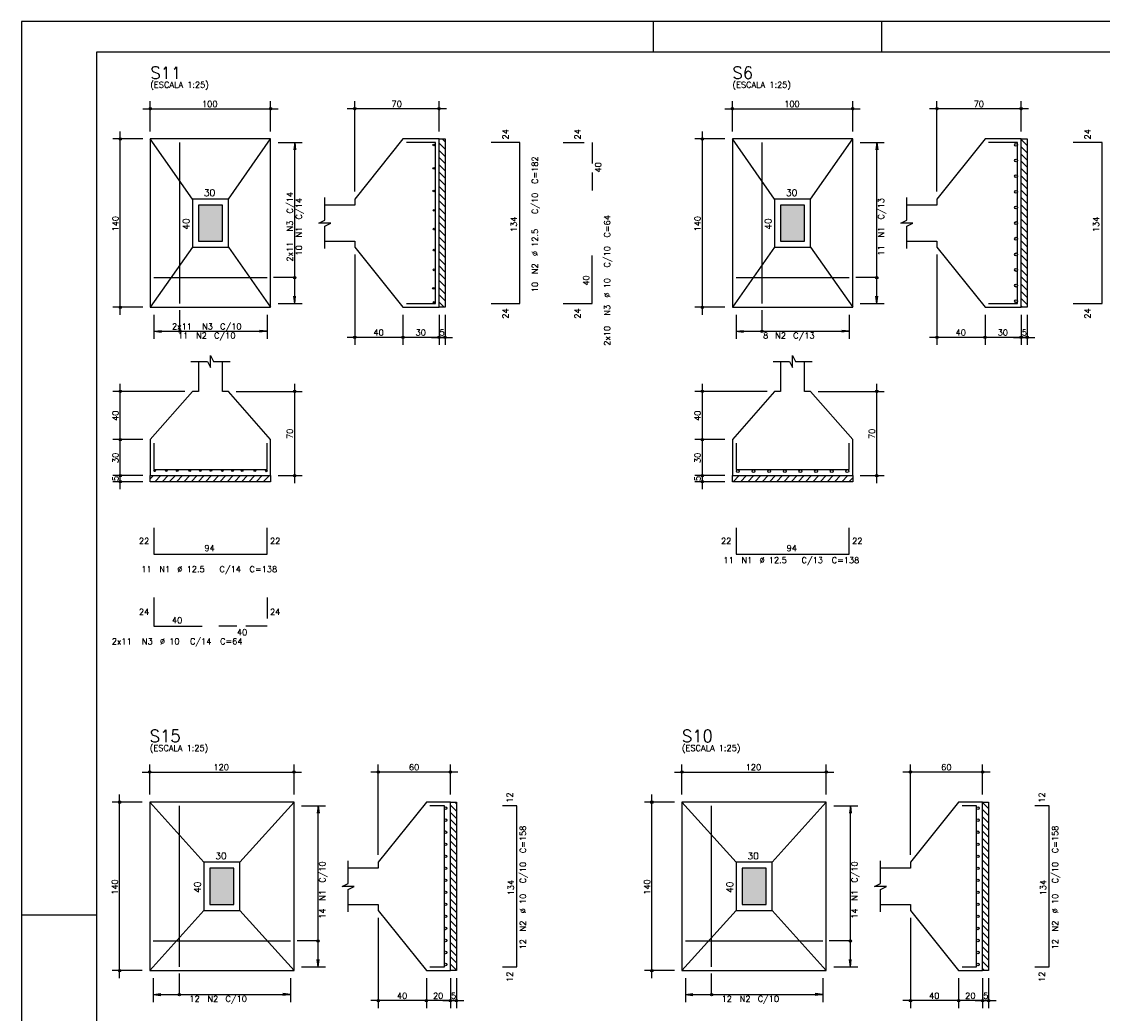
# Model space of a CAD drawing. Extents: x 0 to 84.1, y 0 to 59.4.
# Tile 2 of 6: x 0 to 35.9, y 26.4 to 59.4. Entities that reach past the tile are written whole.
import ezdxf

# ---------------------------------------------------------------- set-up
doc = ezdxf.new("R2010")
doc.units = 0
doc.header["$MEASUREMENT"] = 0
doc.linetypes.add('ESTILO_TQS_0001', pattern=[1, 0.7, -0.3])
for name, color, linetype in [('1', 1, 'CONTINUOUS'), ('2', 2, 'CONTINUOUS'), ('3', 3, 'CONTINUOUS'), ('6', 6, 'CONTINUOUS'), ('7', 7, 'CONTINUOUS'), ('9', 9, 'CONTINUOUS')]:
    doc.layers.add(name, color=color, linetype=linetype)
doc.styles.get("Standard").update_dxf_attribs({"font": 'ROMANS.SHX'})

msp = doc.modelspace()

# ---------------------------------------------------------------- linework, layer by layer
at = {"layer": '1', "linetype": 'Continuous'}
for p, q in [((13.88, 55.36), (14.08, 55.16)), ((13.98, 55.5), (14.08, 55.4)), ((33.238, 55.476), (33.438, 55.276)), ((13.88, 55.119), (14.08, 54.919)), ((33.238, 55.236), (33.438, 55.036)), ((33.238, 54.995), (33.438, 54.795)), ((13.88, 54.879), (14.08, 54.679)), ((13.88, 54.639), (14.08, 54.439)), ((33.238, 54.755), (33.438, 54.555)), ((13.88, 54.398), (14.08, 54.198)), ((33.238, 54.514), (33.438, 54.314)), ((33.238, 54.274), (33.438, 54.074)), ((13.88, 54.158), (14.08, 53.958)), ((13.88, 53.917), (14.08, 53.717)), ((33.238, 54.034), (33.438, 53.834)), ((13.88, 53.677), (14.08, 53.477)), ((33.238, 53.793), (33.438, 53.593)), ((33.238, 53.553), (33.438, 53.353)), ((13.88, 53.437), (14.08, 53.237)), ((13.88, 53.196), (14.08, 52.996)), ((33.238, 53.312), (33.438, 53.112)), ((13.88, 52.956), (14.08, 52.756)), ((33.238, 53.072), (33.438, 52.872)), ((33.238, 52.831), (33.438, 52.631)), ((13.88, 52.715), (14.08, 52.515)), ((13.88, 52.475), (14.08, 52.275)), ((33.238, 52.591), (33.438, 52.391)), ((13.88, 52.234), (14.08, 52.034)), ((33.238, 52.351), (33.438, 52.151)), ((13.88, 51.994), (14.08, 51.794)), ((13.88, 51.754), (14.08, 51.554)), ((33.238, 52.11), (33.438, 51.91)), ((33.238, 51.87), (33.438, 51.67)), ((13.88, 51.513), (14.08, 51.313)), ((33.238, 51.629), (33.438, 51.429)), ((13.88, 51.273), (14.08, 51.073)), ((33.238, 51.389), (33.438, 51.189)), ((33.238, 51.149), (33.438, 50.949)), ((13.88, 51.032), (14.08, 50.832)), ((13.88, 50.792), (14.08, 50.592)), ((33.238, 50.908), (33.438, 50.708)), ((13.88, 50.552), (14.08, 50.352)), ((33.238, 50.668), (33.438, 50.468)), ((33.238, 50.427), (33.438, 50.227)), ((13.88, 50.311), (14.08, 50.111)), ((13.88, 50.071), (14.051, 49.9)), ((33.238, 50.187), (33.438, 49.987)), ((33.238, 49.946), (33.284, 49.9)), ((4.28, 44.189), (4.391, 44.3)), ((4.431, 44.1), (4.631, 44.3)), ((4.672, 44.1), (4.872, 44.3)), ((4.912, 44.1), (5.112, 44.3)), ((5.153, 44.1), (5.353, 44.3)), ((5.393, 44.1), (5.593, 44.3)), ((5.633, 44.1), (5.833, 44.3)), ((5.874, 44.1), (6.074, 44.3)), ((6.114, 44.1), (6.314, 44.3)), ((6.355, 44.1), (6.555, 44.3)), ((6.595, 44.1), (6.795, 44.3)), ((6.835, 44.1), (7.035, 44.3)), ((7.076, 44.1), (7.276, 44.3)), ((7.316, 44.1), (7.516, 44.3)), ((7.557, 44.1), (7.757, 44.3)), ((7.797, 44.1), (7.997, 44.3)), ((8.038, 44.1), (8.238, 44.3)), ((23.665, 44.1), (23.865, 44.3)), ((23.905, 44.1), (24.105, 44.3)), ((24.145, 44.1), (24.345, 44.3)), ((24.386, 44.1), (24.586, 44.3)), ((24.626, 44.1), (24.826, 44.3)), ((24.867, 44.1), (25.067, 44.3)), ((25.107, 44.1), (25.307, 44.3)), ((25.348, 44.1), (25.548, 44.3)), ((25.588, 44.1), (25.788, 44.3)), ((25.828, 44.1), (26.028, 44.3)), ((26.069, 44.1), (26.269, 44.3)), ((26.309, 44.1), (26.509, 44.3)), ((26.55, 44.1), (26.75, 44.3)), ((26.79, 44.1), (26.99, 44.3)), ((27.03, 44.1), (27.23, 44.3)), ((27.271, 44.1), (27.471, 44.3)), ((27.511, 44.1), (27.638, 44.226)), ((8.278, 44.1), (8.28, 44.102)), ((14.401, 33.442), (14.46, 33.383)), ((31.958, 33.436), (32.158, 33.236)), ((14.26, 33.342), (14.46, 33.142)), ((14.26, 33.102), (14.46, 32.902)), ((31.958, 33.195), (32.158, 32.995)), ((14.26, 32.862), (14.46, 32.662)), ((31.958, 32.955), (32.158, 32.755)), ((31.958, 32.714), (32.158, 32.514)), ((14.26, 32.621), (14.46, 32.421)), ((14.26, 32.381), (14.46, 32.181)), ((31.958, 32.474), (32.158, 32.274)), ((14.26, 32.14), (14.46, 31.94)), ((31.958, 32.234), (32.158, 32.034)), ((31.958, 31.993), (32.158, 31.793)), ((14.26, 31.9), (14.46, 31.7)), ((14.26, 31.66), (14.46, 31.46)), ((31.958, 31.753), (32.158, 31.553)), ((14.26, 31.419), (14.46, 31.219)), ((31.958, 31.512), (32.158, 31.312)), ((31.958, 31.272), (32.158, 31.072)), ((14.26, 31.179), (14.46, 30.979)), ((14.26, 30.938), (14.46, 30.738)), ((31.958, 31.031), (32.158, 30.831)), ((14.26, 30.698), (14.46, 30.498)), ((31.958, 30.791), (32.158, 30.591)), ((31.958, 30.551), (32.158, 30.351)), ((14.26, 30.457), (14.46, 30.257)), ((14.26, 30.217), (14.46, 30.017)), ((31.958, 30.31), (32.158, 30.11)), ((14.26, 29.977), (14.46, 29.777)), ((31.958, 30.07), (32.158, 29.87)), ((14.26, 29.736), (14.46, 29.536)), ((14.26, 29.496), (14.46, 29.296)), ((31.958, 29.829), (32.158, 29.629)), ((31.958, 29.589), (32.158, 29.389)), ((14.26, 29.255), (14.46, 29.055)), ((31.958, 29.349), (32.158, 29.149)), ((14.26, 29.015), (14.46, 28.815)), ((14.26, 28.775), (14.46, 28.575)), ((31.958, 29.108), (32.158, 28.908)), ((31.958, 28.868), (32.158, 28.668)), ((14.26, 28.534), (14.46, 28.334)), ((31.958, 28.627), (32.158, 28.427)), ((14.26, 28.294), (14.46, 28.094)), ((14.26, 28.053), (14.46, 27.853)), ((31.958, 28.387), (32.158, 28.187)), ((31.958, 28.146), (32.158, 27.946)), ((31.958, 27.906), (32.021, 27.842))]:
    msp.add_line(p, q, dxfattribs=at)
for points in [[(13.88, 49.9), (13.88, 55.5), (14.08, 55.5), (14.08, 49.9), (13.88, 49.9)], [(33.238, 49.9), (33.238, 55.5), (33.438, 55.5), (33.438, 49.9), (33.238, 49.9)], [(4.28, 44.3), (8.28, 44.3), (8.28, 44.1), (4.28, 44.1), (4.28, 44.3)], [(23.638, 44.3), (27.638, 44.3), (27.638, 44.1), (23.638, 44.1), (23.638, 44.3)], [(14.26, 27.842), (14.26, 33.442), (14.46, 33.442), (14.46, 27.842), (14.26, 27.842)], [(31.958, 27.842), (31.958, 33.442), (32.158, 33.442), (32.158, 27.842), (31.958, 27.842)]]:
    msp.add_lwpolyline(points, dxfattribs=at)
at = {"layer": '2', "linetype": 'Continuous'}
for p, q in [((84.1, 59.4), (0, 59.4)), ((0, 59.4), (0, 0)), ((21, 59.4), (21, 58.4)), ((28.6, 58.4), (28.6, 59.4)), ((4.03, 56.5), (8.53, 56.5)), ((4.28, 55.75), (4.28, 56.75)), ((8.28, 55.75), (8.28, 56.75)), ((14.13, 56.5), (10.83, 56.5)), ((11.08, 53.75), (11.08, 56.75)), ((13.88, 55.75), (13.88, 56.75)), ((23.388, 56.5), (27.888, 56.5)), ((23.638, 55.75), (23.638, 56.75)), ((27.638, 55.75), (27.638, 56.75)), ((33.488, 56.5), (30.188, 56.5)), ((30.438, 53.75), (30.438, 56.75)), ((33.238, 55.75), (33.238, 56.75)), ((3.28, 49.65), (3.28, 55.75)), ((22.638, 49.65), (22.638, 55.75)), ((4.03, 55.5), (3.03, 55.5)), ((4.28, 55.5), (4.28, 55.5)), ((4.28, 55.5), (4.28, 55.5)), ((8.28, 55.5), (8.28, 55.5)), ((8.28, 55.38), (8.28, 55.38)), ((8.28, 55.38), (8.28, 55.38)), ((8.53, 55.38), (9.33, 55.38)), ((8.53, 55.38), (9.33, 55.38)), ((9.08, 55.38), (9.047, 55.132)), ((9.08, 55.38), (9.047, 55.132)), ((9.08, 50.02), (9.08, 55.38)), ((9.08, 55.38), (9.113, 55.132)), ((9.08, 50.02), (9.08, 55.38)), ((9.08, 55.38), (9.113, 55.132)), ((13.88, 55.5), (13.88, 55.5)), ((23.388, 55.5), (22.388, 55.5)), ((23.638, 55.5), (23.638, 55.5)), ((23.638, 55.5), (23.638, 55.5)), ((27.638, 55.5), (27.638, 55.5)), ((27.638, 55.38), (27.638, 55.38)), ((27.888, 55.38), (28.688, 55.38)), ((28.438, 55.38), (28.405, 55.132)), ((28.438, 50.02), (28.438, 55.38)), ((28.438, 55.38), (28.47, 55.132)), ((33.238, 55.5), (33.238, 55.5)), ((11.08, 53.5), (11.08, 53.5)), ((30.438, 53.5), (30.438, 53.5)), ((11.08, 51.9), (11.08, 51.9)), ((30.438, 51.9), (30.438, 51.9)), ((11.08, 51.65), (11.08, 48.65)), ((30.438, 51.65), (30.438, 48.65)), ((8.28, 50.02), (8.28, 50.02)), ((8.28, 50.02), (8.28, 50.02)), ((8.53, 50.02), (9.33, 50.02)), ((8.53, 50.02), (9.33, 50.02)), ((9.08, 50.02), (9.047, 50.268)), ((9.08, 50.02), (9.047, 50.268)), ((9.08, 50.02), (9.113, 50.268)), ((9.08, 50.02), (9.113, 50.268)), ((27.638, 50.02), (27.638, 50.02)), ((27.888, 50.02), (28.688, 50.02)), ((28.438, 50.02), (28.405, 50.268)), ((28.438, 50.02), (28.47, 50.268)), ((4.03, 49.9), (3.03, 49.9)), ((4.28, 49.9), (4.28, 49.9)), ((4.4, 49.9), (4.4, 49.9)), ((4.4, 49.9), (4.4, 49.9)), ((4.4, 49.65), (4.4, 48.85)), ((4.4, 49.65), (4.4, 48.85)), ((8.16, 49.9), (8.16, 49.9)), ((8.16, 49.9), (8.16, 49.9)), ((8.16, 49.65), (8.16, 48.85)), ((8.16, 49.65), (8.16, 48.85)), ((12.68, 49.9), (12.68, 49.9)), ((12.68, 49.9), (12.68, 49.9)), ((12.68, 49.65), (12.68, 48.65)), ((12.68, 49.65), (12.68, 48.65)), ((13.88, 49.9), (13.88, 49.9)), ((13.88, 49.9), (13.88, 49.9)), ((13.88, 49.65), (13.88, 48.65)), ((13.88, 49.65), (13.88, 48.65)), ((14.08, 49.9), (14.08, 49.9)), ((14.08, 49.65), (14.08, 48.65)), ((23.388, 49.9), (22.388, 49.9)), ((23.638, 49.9), (23.638, 49.9)), ((23.758, 49.9), (23.758, 49.9)), ((23.758, 49.65), (23.758, 48.85)), ((27.518, 49.9), (27.518, 49.9)), ((27.518, 49.65), (27.518, 48.85)), ((32.038, 49.9), (32.038, 49.9)), ((32.038, 49.9), (32.038, 49.9)), ((32.038, 49.65), (32.038, 48.65)), ((32.038, 49.65), (32.038, 48.65)), ((33.238, 49.9), (33.238, 49.9)), ((33.238, 49.9), (33.238, 49.9)), ((33.238, 49.65), (33.238, 48.65)), ((33.238, 49.65), (33.238, 48.65)), ((33.438, 49.9), (33.438, 49.9)), ((33.438, 49.65), (33.438, 48.65)), ((4.4, 49.1), (4.648, 49.133)), ((4.4, 49.1), (4.648, 49.133)), ((4.4, 49.1), (8.16, 49.1)), ((4.4, 49.1), (4.648, 49.067)), ((4.4, 49.1), (8.16, 49.1)), ((4.4, 49.1), (4.648, 49.067)), ((8.16, 49.1), (7.912, 49.133)), ((8.16, 49.1), (7.912, 49.133)), ((8.16, 49.1), (7.912, 49.067)), ((8.16, 49.1), (7.912, 49.067)), ((12.93, 48.9), (10.83, 48.9)), ((14.13, 48.9), (12.43, 48.9)), ((13.63, 48.9), (14.33, 48.9)), ((23.758, 49.1), (24.005, 49.133)), ((23.758, 49.1), (27.518, 49.1)), ((23.758, 49.1), (24.005, 49.067)), ((27.518, 49.1), (27.27, 49.133)), ((27.518, 49.1), (27.27, 49.067)), ((32.288, 48.9), (30.188, 48.9)), ((33.488, 48.9), (31.788, 48.9)), ((32.988, 48.9), (33.688, 48.9)), ((5.43, 47.1), (3.03, 47.1)), ((3.28, 45.25), (3.28, 47.35)), ((5.68, 47.1), (5.68, 47.1)), ((6.88, 47.1), (6.88, 47.1)), ((7.13, 47.1), (9.33, 47.1)), ((9.08, 44.05), (9.08, 47.35)), ((24.788, 47.1), (22.388, 47.1)), ((22.638, 45.25), (22.638, 47.35)), ((25.038, 47.1), (25.038, 47.1)), ((26.238, 47.1), (26.238, 47.1)), ((26.488, 47.1), (28.688, 47.1)), ((28.438, 44.05), (28.438, 47.35)), ((3.28, 44.05), (3.28, 45.75)), ((22.638, 44.05), (22.638, 45.75)), ((4.03, 45.5), (3.03, 45.5)), ((4.03, 45.5), (3.03, 45.5)), ((4.28, 45.5), (4.28, 45.5)), ((4.28, 45.5), (4.28, 45.5)), ((23.388, 45.5), (22.388, 45.5)), ((23.388, 45.5), (22.388, 45.5)), ((23.638, 45.5), (23.638, 45.5)), ((23.638, 45.5), (23.638, 45.5)), ((4.03, 44.3), (3.03, 44.3)), ((4.03, 44.3), (3.03, 44.3)), ((3.28, 43.85), (3.28, 44.55)), ((4.28, 44.3), (4.28, 44.3)), ((4.28, 44.3), (4.28, 44.3)), ((8.28, 44.3), (8.28, 44.3)), ((8.53, 44.3), (9.33, 44.3)), ((23.388, 44.3), (22.388, 44.3)), ((23.388, 44.3), (22.388, 44.3)), ((22.638, 43.85), (22.638, 44.55)), ((23.638, 44.3), (23.638, 44.3)), ((23.638, 44.3), (23.638, 44.3)), ((27.638, 44.3), (27.638, 44.3)), ((27.888, 44.3), (28.688, 44.3)), ((4.03, 44.1), (3.03, 44.1)), ((4.28, 44.1), (4.28, 44.1)), ((23.388, 44.1), (22.388, 44.1)), ((23.638, 44.1), (23.638, 44.1)), ((4.26, 33.692), (4.26, 34.692)), ((9.06, 33.692), (9.06, 34.692)), ((11.86, 31.692), (11.86, 34.692)), ((14.26, 33.692), (14.26, 34.692)), ((21.958, 33.692), (21.958, 34.692)), ((26.758, 33.692), (26.758, 34.692)), ((29.558, 31.692), (29.558, 34.692)), ((31.958, 33.692), (31.958, 34.692)), ((4.01, 34.442), (9.31, 34.442)), ((14.51, 34.442), (11.61, 34.442)), ((21.708, 34.442), (27.008, 34.442)), ((32.208, 34.442), (29.308, 34.442)), ((4.01, 33.442), (3.01, 33.442)), ((3.26, 27.592), (3.26, 33.692)), ((4.26, 33.442), (4.26, 33.442)), ((4.26, 33.442), (4.26, 33.442)), ((9.06, 33.442), (9.06, 33.442)), ((14.26, 33.442), (14.26, 33.442)), ((21.708, 33.442), (20.708, 33.442)), ((20.958, 27.592), (20.958, 33.692)), ((21.958, 33.442), (21.958, 33.442)), ((21.958, 33.442), (21.958, 33.442)), ((26.758, 33.442), (26.758, 33.442)), ((31.958, 33.442), (31.958, 33.442)), ((9.06, 33.322), (9.06, 33.322)), ((9.31, 33.322), (10.11, 33.322)), ((9.86, 33.322), (9.827, 33.074)), ((9.86, 27.962), (9.86, 33.322)), ((9.86, 33.322), (9.893, 33.074)), ((26.758, 33.322), (26.758, 33.322)), ((27.008, 33.322), (27.808, 33.322)), ((27.558, 33.322), (27.525, 33.074)), ((27.558, 27.962), (27.558, 33.322)), ((27.558, 33.322), (27.59, 33.074)), ((11.86, 31.442), (11.86, 31.442)), ((29.558, 31.442), (29.558, 31.442)), ((11.86, 29.842), (11.86, 29.842)), ((29.558, 29.842), (29.558, 29.842)), ((0, 29.7), (0.5, 29.7)), ((0.5, 29.7), (1.5, 29.7)), ((1.5, 29.7), (2.5, 29.7)), ((11.86, 29.592), (11.86, 26.592)), ((29.558, 29.592), (29.558, 26.592)), ((9.86, 27.962), (9.827, 28.21)), ((9.86, 27.962), (9.893, 28.21)), ((27.558, 27.962), (27.525, 28.21)), ((27.558, 27.962), (27.59, 28.21)), ((4.01, 27.842), (3.01, 27.842)), ((4.26, 27.842), (4.26, 27.842)), ((4.38, 27.842), (4.38, 27.842)), ((8.94, 27.842), (8.94, 27.842)), ((9.06, 27.962), (9.06, 27.962)), ((9.31, 27.962), (10.11, 27.962)), ((13.46, 27.842), (13.46, 27.842)), ((13.46, 27.842), (13.46, 27.842)), ((14.26, 27.842), (14.26, 27.842)), ((14.26, 27.842), (14.26, 27.842)), ((14.46, 27.842), (14.46, 27.842)), ((21.708, 27.842), (20.708, 27.842)), ((21.958, 27.842), (21.958, 27.842)), ((22.078, 27.842), (22.078, 27.842)), ((26.638, 27.842), (26.638, 27.842)), ((26.758, 27.962), (26.758, 27.962)), ((27.008, 27.962), (27.808, 27.962)), ((31.158, 27.842), (31.158, 27.842)), ((31.158, 27.842), (31.158, 27.842)), ((31.958, 27.842), (31.958, 27.842)), ((31.958, 27.842), (31.958, 27.842)), ((32.158, 27.842), (32.158, 27.842)), ((4.38, 27.592), (4.38, 26.792)), ((8.94, 27.592), (8.94, 26.792)), ((13.46, 27.592), (13.46, 26.592)), ((13.46, 27.592), (13.46, 26.592)), ((14.26, 27.592), (14.26, 26.592)), ((14.26, 27.592), (14.26, 26.592)), ((14.46, 27.592), (14.46, 26.592)), ((22.078, 27.592), (22.078, 26.792)), ((26.638, 27.592), (26.638, 26.792)), ((31.158, 27.592), (31.158, 26.592)), ((31.158, 27.592), (31.158, 26.592)), ((31.958, 27.592), (31.958, 26.592)), ((31.958, 27.592), (31.958, 26.592)), ((32.158, 27.592), (32.158, 26.592)), ((4.38, 27.042), (4.628, 27.075)), ((4.38, 27.042), (8.94, 27.042)), ((4.38, 27.042), (4.628, 27.01)), ((8.94, 27.042), (8.692, 27.075)), ((8.94, 27.042), (8.692, 27.01)), ((22.078, 27.042), (22.325, 27.075)), ((22.078, 27.042), (26.638, 27.042)), ((22.078, 27.042), (22.325, 27.01)), ((26.638, 27.042), (26.39, 27.075)), ((26.638, 27.042), (26.39, 27.01)), ((13.71, 26.842), (11.61, 26.842)), ((14.51, 26.842), (13.21, 26.842)), ((14.01, 26.842), (14.71, 26.842)), ((31.408, 26.842), (29.308, 26.842)), ((32.208, 26.842), (30.908, 26.842)), ((31.708, 26.842), (32.408, 26.842))]:
    msp.add_line(p, q, dxfattribs=at)
for points in [[(83.1, 1), (2.5, 1), (2.5, 58.4), (83.1, 58.4), (83.1, 1)], [(4.28, 49.9), (8.28, 49.9), (8.28, 55.5), (4.28, 55.5), (4.28, 49.9)], [(5.68, 53.5), (4.28, 55.5)], [(6.88, 53.5), (8.28, 55.5)], [(10.08, 52.1), (11.08, 52.1), (11.08, 51.9), (12.68, 49.9), (13.88, 49.9), (13.88, 55.5), (12.68, 55.5), (11.08, 53.5), (11.08, 53.3), (10.08, 53.3)], [(23.638, 49.9), (27.638, 49.9), (27.638, 55.5), (23.638, 55.5), (23.638, 49.9)], [(25.038, 53.5), (23.638, 55.5)], [(26.238, 53.5), (27.638, 55.5)], [(29.438, 52.1), (30.438, 52.1), (30.438, 51.9), (32.038, 49.9), (33.238, 49.9), (33.238, 55.5), (32.038, 55.5), (30.438, 53.5), (30.438, 53.3), (29.438, 53.3)], [(5.68, 51.9), (6.88, 51.9), (6.88, 53.5), (5.68, 53.5), (5.68, 51.9)], [(5.88, 52.1), (6.68, 52.1), (6.68, 53.3), (5.88, 53.3), (5.88, 52.1)], [(10.08, 51.85), (10.08, 52.6), (10.28, 52.7), (9.88, 52.7), (10.08, 52.8), (10.08, 53.55)], [(25.038, 51.9), (26.238, 51.9), (26.238, 53.5), (25.038, 53.5), (25.038, 51.9)], [(25.238, 52.1), (26.038, 52.1), (26.038, 53.3), (25.238, 53.3), (25.238, 52.1)], [(29.438, 51.85), (29.438, 52.6), (29.638, 52.7), (29.238, 52.7), (29.438, 52.8), (29.438, 53.55)], [(5.68, 51.9), (4.28, 49.9)], [(6.88, 51.9), (8.28, 49.9)], [(25.038, 51.9), (23.638, 49.9)], [(26.238, 51.9), (27.638, 49.9)], [(9.08, 50.885), (8.38, 50.885)], [(28.438, 50.885), (27.738, 50.885)], [(5.265, 49.1), (5.265, 49.8)], [(24.623, 49.1), (24.623, 49.8)], [(5.63, 48.1), (6.18, 48.1), (6.28, 47.9), (6.28, 48.3), (6.38, 48.1), (6.93, 48.1)], [(24.988, 48.1), (25.538, 48.1), (25.638, 47.9), (25.638, 48.3), (25.738, 48.1), (26.288, 48.1)], [(5.88, 48.1), (5.88, 47.1), (5.68, 47.1), (4.28, 45.5), (4.28, 44.3), (8.28, 44.3), (8.28, 45.5), (6.88, 47.1), (6.68, 47.1), (6.68, 48.1)], [(25.238, 48.1), (25.238, 47.1), (25.038, 47.1), (23.638, 45.5), (23.638, 44.3), (27.638, 44.3), (27.638, 45.5), (26.238, 47.1), (26.038, 47.1), (26.038, 48.1)], [(4.26, 27.842), (9.06, 27.842), (9.06, 33.442), (4.26, 33.442), (4.26, 27.842)], [(6.06, 31.442), (4.26, 33.442)], [(7.26, 31.442), (9.06, 33.442)], [(10.86, 30.042), (11.86, 30.042), (11.86, 29.842), (13.46, 27.842), (14.26, 27.842), (14.26, 33.442), (13.46, 33.442), (11.86, 31.442), (11.86, 31.242), (10.86, 31.242)], [(21.958, 27.842), (26.758, 27.842), (26.758, 33.442), (21.958, 33.442), (21.958, 27.842)], [(23.758, 31.442), (21.958, 33.442)], [(24.958, 31.442), (26.758, 33.442)], [(28.558, 30.042), (29.558, 30.042), (29.558, 29.842), (31.158, 27.842), (31.958, 27.842), (31.958, 33.442), (31.158, 33.442), (29.558, 31.442), (29.558, 31.242), (28.558, 31.242)], [(6.06, 29.842), (7.26, 29.842), (7.26, 31.442), (6.06, 31.442), (6.06, 29.842)], [(10.86, 29.792), (10.86, 30.542), (11.06, 30.642), (10.66, 30.642), (10.86, 30.742), (10.86, 31.492)], [(23.758, 29.842), (24.958, 29.842), (24.958, 31.442), (23.758, 31.442), (23.758, 29.842)], [(28.558, 29.792), (28.558, 30.542), (28.758, 30.642), (28.358, 30.642), (28.558, 30.742), (28.558, 31.492)], [(6.26, 30.042), (7.06, 30.042), (7.06, 31.242), (6.26, 31.242), (6.26, 30.042)], [(23.958, 30.042), (24.758, 30.042), (24.758, 31.242), (23.958, 31.242), (23.958, 30.042)], [(6.06, 29.842), (4.26, 27.842)], [(7.26, 29.842), (9.06, 27.842)], [(23.758, 29.842), (21.958, 27.842)], [(24.958, 29.842), (26.758, 27.842)], [(9.86, 28.827), (9.16, 28.827)], [(27.558, 28.827), (26.858, 28.827)], [(5.245, 27.042), (5.245, 27.742)], [(22.943, 27.042), (22.943, 27.742)]]:
    msp.add_lwpolyline(points, dxfattribs=at)
for centre, radius in [((4.28, 56.5), 0.04), ((4.28, 56.5), 0.02), ((8.28, 56.5), 0.04), ((8.28, 56.5), 0.02), ((11.08, 56.5), 0.04), ((11.08, 56.5), 0.02), ((13.88, 56.5), 0.04), ((13.88, 56.5), 0.02), ((23.638, 56.5), 0.04), ((23.638, 56.5), 0.02), ((27.638, 56.5), 0.04), ((27.638, 56.5), 0.02), ((30.438, 56.5), 0.04), ((30.438, 56.5), 0.02), ((33.238, 56.5), 0.04), ((33.238, 56.5), 0.02), ((3.28, 55.5), 0.04), ((3.28, 55.5), 0.02), ((22.638, 55.5), 0.04), ((22.638, 55.5), 0.02), ((9.08, 50.885), 0.04), ((28.438, 50.885), 0.04), ((3.28, 49.9), 0.04), ((3.28, 49.9), 0.02), ((22.638, 49.9), 0.04), ((22.638, 49.9), 0.02), ((5.265, 49.1), 0.04), ((11.08, 48.9), 0.04), ((11.08, 48.9), 0.02), ((12.68, 48.9), 0.04), ((12.68, 48.9), 0.04), ((12.68, 48.9), 0.02), ((12.68, 48.9), 0.02), ((13.88, 48.9), 0.04), ((13.88, 48.9), 0.04), ((13.88, 48.9), 0.02), ((13.88, 48.9), 0.02), ((14.08, 48.9), 0.04), ((14.08, 48.9), 0.02), ((24.623, 49.1), 0.04), ((30.438, 48.9), 0.04), ((30.438, 48.9), 0.02), ((32.038, 48.9), 0.04), ((32.038, 48.9), 0.04), ((32.038, 48.9), 0.02), ((32.038, 48.9), 0.02), ((33.238, 48.9), 0.04), ((33.238, 48.9), 0.04), ((33.238, 48.9), 0.02), ((33.238, 48.9), 0.02), ((33.438, 48.9), 0.04), ((33.438, 48.9), 0.02), ((3.28, 47.1), 0.04), ((3.28, 47.1), 0.02), ((9.08, 47.1), 0.04), ((9.08, 47.1), 0.02), ((22.638, 47.1), 0.04), ((22.638, 47.1), 0.02), ((28.438, 47.1), 0.04), ((28.438, 47.1), 0.02), ((3.28, 45.5), 0.04), ((3.28, 45.5), 0.04), ((3.28, 45.5), 0.02), ((3.28, 45.5), 0.02), ((22.638, 45.5), 0.04), ((22.638, 45.5), 0.04), ((22.638, 45.5), 0.02), ((22.638, 45.5), 0.02), ((3.28, 44.3), 0.04), ((3.28, 44.3), 0.04), ((3.28, 44.3), 0.02), ((3.28, 44.3), 0.02), ((9.08, 44.3), 0.04), ((9.08, 44.3), 0.02), ((22.638, 44.3), 0.04), ((22.638, 44.3), 0.04), ((22.638, 44.3), 0.02), ((22.638, 44.3), 0.02), ((28.438, 44.3), 0.04), ((28.438, 44.3), 0.02), ((3.28, 44.1), 0.04), ((3.28, 44.1), 0.02), ((22.638, 44.1), 0.04), ((22.638, 44.1), 0.02), ((4.26, 34.442), 0.04), ((4.26, 34.442), 0.02), ((9.06, 34.442), 0.04), ((9.06, 34.442), 0.02), ((11.86, 34.442), 0.04), ((11.86, 34.442), 0.02), ((14.26, 34.442), 0.04), ((14.26, 34.442), 0.02), ((21.958, 34.442), 0.04), ((21.958, 34.442), 0.02), ((26.758, 34.442), 0.04), ((26.758, 34.442), 0.02), ((29.558, 34.442), 0.04), ((29.558, 34.442), 0.02), ((31.958, 34.442), 0.04), ((31.958, 34.442), 0.02), ((3.26, 33.442), 0.04), ((3.26, 33.442), 0.02), ((20.958, 33.442), 0.04), ((20.958, 33.442), 0.02), ((9.86, 28.827), 0.04), ((27.558, 28.827), 0.04), ((3.26, 27.842), 0.04), ((3.26, 27.842), 0.02), ((20.958, 27.842), 0.04), ((20.958, 27.842), 0.02), ((5.245, 27.042), 0.04), ((22.943, 27.042), 0.04), ((11.86, 26.842), 0.04), ((11.86, 26.842), 0.02), ((13.46, 26.842), 0.04), ((13.46, 26.842), 0.04), ((13.46, 26.842), 0.02), ((13.46, 26.842), 0.02), ((14.26, 26.842), 0.04), ((14.26, 26.842), 0.04), ((14.26, 26.842), 0.02), ((14.26, 26.842), 0.02), ((14.46, 26.842), 0.04), ((14.46, 26.842), 0.02), ((29.558, 26.842), 0.04), ((29.558, 26.842), 0.02), ((31.158, 26.842), 0.04), ((31.158, 26.842), 0.04), ((31.158, 26.842), 0.02), ((31.158, 26.842), 0.02), ((31.958, 26.842), 0.04), ((31.958, 26.842), 0.04), ((31.958, 26.842), 0.02), ((31.958, 26.842), 0.02), ((32.158, 26.842), 0.04), ((32.158, 26.842), 0.02)]:
    msp.add_circle(centre, radius, dxfattribs=at)
at = {"layer": '3', "linetype": 'Continuous'}
for centre, radius in [((33.07, 55.3), 0.0474), ((13.705, 55.297), 0.0279), ((33.07, 54.78), 0.0474), ((13.705, 54.522), 0.0279), ((33.07, 54.26), 0.0474), ((13.705, 53.769), 0.0279), ((33.07, 53.74), 0.0474), ((33.07, 53.22), 0.0474), ((13.716, 53.124), 0.0279), ((13.716, 52.5), 0.0279), ((33.07, 52.7), 0.0474), ((33.07, 52.18), 0.0474), ((13.716, 51.801), 0.0279), ((33.07, 51.66), 0.0474), ((13.716, 51.145), 0.0279), ((33.07, 51.14), 0.0474), ((13.694, 50.532), 0.0279), ((33.07, 50.62), 0.0474), ((13.716, 50.059), 0.0279), ((33.07, 50.1), 0.0474), ((4.426, 44.461), 0.0279), ((4.81, 44.467), 0.0279), ((5.175, 44.464), 0.0279), ((5.592, 44.464), 0.0279), ((5.943, 44.467), 0.0279), ((6.295, 44.473), 0.0279), ((6.676, 44.464), 0.0279), ((7.013, 44.464), 0.0279), ((7.333, 44.467), 0.0279), ((7.756, 44.467), 0.0279), ((8.137, 44.458), 0.0279), ((23.818, 44.453), 0.0474), ((24.338, 44.453), 0.0474), ((24.858, 44.453), 0.0474), ((25.378, 44.453), 0.0474), ((25.898, 44.453), 0.0474), ((26.418, 44.453), 0.0474), ((26.938, 44.453), 0.0474), ((27.458, 44.453), 0.0474), ((14.101, 33.242), 0.0413), ((31.799, 33.242), 0.0413), ((14.101, 32.842), 0.0413), ((31.799, 32.842), 0.0413), ((14.101, 32.442), 0.0413), ((31.799, 32.442), 0.0413), ((14.101, 32.042), 0.0413), ((31.799, 32.042), 0.0413), ((14.101, 31.642), 0.0413), ((31.799, 31.642), 0.0413), ((14.101, 31.242), 0.0413), ((31.799, 31.242), 0.0413), ((14.101, 30.842), 0.0413), ((31.799, 30.842), 0.0413), ((14.101, 30.442), 0.0413), ((31.799, 30.442), 0.0413), ((14.101, 30.042), 0.0413), ((31.799, 30.042), 0.0413), ((14.101, 29.642), 0.0413), ((31.799, 29.642), 0.0413), ((14.101, 29.242), 0.0413), ((31.799, 29.242), 0.0413), ((14.101, 28.842), 0.0413), ((31.799, 28.842), 0.0413), ((14.101, 28.442), 0.0413), ((31.799, 28.442), 0.0413), ((14.101, 28.042), 0.0413), ((31.799, 28.042), 0.0413)]:
    msp.add_circle(centre, radius, dxfattribs=at)
at = {"layer": '6', "linetype": 'Continuous'}
for p, q in [((5.265, 50.02), (5.265, 55.38)), ((13.76, 55.38), (12.8, 55.38)), ((13.76, 50.02), (13.76, 55.38)), ((16.57, 55.38), (15.61, 55.38)), ((16.57, 50.02), (16.57, 55.38)), ((24.623, 50.02), (24.623, 55.38)), ((33.118, 55.38), (32.158, 55.38)), ((33.118, 50.02), (33.118, 55.38)), ((35.928, 55.38), (34.968, 55.38)), ((35.928, 50.02), (35.928, 55.38)), ((18.97, 50.02), (18.97, 51.62)), ((4.4, 50.885), (8.16, 50.885)), ((23.758, 50.885), (27.518, 50.885)), ((12.8, 50.02), (13.76, 50.02)), ((15.61, 50.02), (16.57, 50.02)), ((18.01, 50.02), (18.97, 50.02)), ((32.158, 50.02), (33.118, 50.02)), ((34.968, 50.02), (35.928, 50.02)), ((4.4, 45.38), (4.4, 44.5)), ((8.16, 44.5), (8.16, 45.38)), ((23.758, 45.38), (23.758, 44.5)), ((27.518, 44.5), (27.518, 45.38)), ((4.4, 44.5), (8.16, 44.5)), ((23.758, 44.5), (27.518, 44.5)), ((4.4, 42.57), (4.4, 41.69)), ((8.16, 41.69), (8.16, 42.57)), ((23.758, 42.57), (23.758, 41.69)), ((27.518, 41.69), (27.518, 42.57)), ((4.4, 41.69), (8.16, 41.69)), ((23.758, 41.69), (27.518, 41.69)), ((4.4, 40.25), (4.4, 39.29)), ((4.4, 39.29), (6, 39.29)), ((5.245, 27.962), (5.245, 33.322)), ((14.06, 33.322), (13.58, 33.322)), ((14.06, 27.962), (14.06, 33.322)), ((16.47, 33.322), (15.99, 33.322)), ((16.47, 27.962), (16.47, 33.322)), ((22.943, 27.962), (22.943, 33.322)), ((31.758, 33.322), (31.278, 33.322)), ((31.758, 27.962), (31.758, 33.322)), ((34.168, 33.322), (33.688, 33.322)), ((34.168, 27.962), (34.168, 33.322)), ((4.38, 28.827), (8.94, 28.827)), ((22.078, 28.827), (26.638, 28.827)), ((13.58, 27.962), (14.06, 27.962)), ((15.99, 27.962), (16.47, 27.962)), ((31.278, 27.962), (31.758, 27.962)), ((33.688, 27.962), (34.168, 27.962))]:
    msp.add_line(p, q, dxfattribs=at)
at = {"layer": '6', "linetype": 'ESTILO_TQS_0001'}
for p, q in [((18.01, 55.38), (18.97, 55.38)), ((18.97, 55.38), (18.97, 53.78)), ((8.16, 40.25), (8.16, 39.29)), ((8.16, 39.29), (6.56, 39.29))]:
    msp.add_line(p, q, dxfattribs=at)
at = {"layer": '9', "linetype": 'Continuous'}
for points in [[(5.88, 52.1), (6.68, 52.1), (6.68, 53.3)], [(5.88, 52.1), (6.68, 53.3), (5.88, 53.3)], [(5.88, 52.1), (5.88, 53.3), (5.88, 52.1)], [(25.238, 52.1), (26.038, 52.1), (26.038, 53.3)], [(25.238, 52.1), (26.038, 53.3), (25.238, 53.3)], [(25.238, 52.1), (25.238, 53.3), (25.238, 52.1)], [(6.26, 30.042), (7.06, 30.042), (7.06, 31.242)], [(6.26, 30.042), (7.06, 31.242), (6.26, 31.242)], [(6.26, 30.042), (6.26, 31.242), (6.26, 30.042)], [(23.958, 30.042), (24.758, 30.042), (24.758, 31.242)], [(23.958, 30.042), (24.758, 31.242), (23.958, 31.242)], [(23.958, 30.042), (23.958, 31.242), (23.958, 30.042)]]:
    msp.add_solid(points, dxfattribs=at)

# ---------------------------------------------------------------- texts
at = {"layer": '2', "linetype": 'Continuous'}
for s, height, p in [('(ESCALA 1:25)', 0.2, (4.28, 57.2)), ('(ESCALA 1:25)', 0.2, (23.638, 57.2)), ('100', 0.2, (6, 56.56)), ('70', 0.2, (12.3, 56.56)), ('100', 0.2, (25.358, 56.56)), ('70', 0.2, (31.658, 56.56)), ('30', 0.22, (6.06, 53.6)), ('30', 0.22, (25.418, 53.6)), ('2x11', 0.2, (5, 49.16)), ('N3', 0.2, (6, 49.16)), ('C/10', 0.2, (6.6, 49.16)), ('11', 0.2, (5.2, 48.86)), ('N2', 0.2, (5.8, 48.86)), ('C/10', 0.2, (6.4, 48.86)), ('40', 0.2, (11.7, 48.96)), ('30', 0.2, (13.1, 48.96)), ('5', 0.2, (13.9, 48.96)), ('8', 0.2, (24.658, 48.86)), ('N2', 0.2, (25.058, 48.86)), ('C/13', 0.2, (25.658, 48.86)), ('40', 0.2, (31.058, 48.96)), ('30', 0.2, (32.458, 48.96)), ('5', 0.2, (33.258, 48.96)), ('22', 0.2, (3.9, 42.03)), ('22', 0.2, (8.26, 42.03)), ('22', 0.2, (23.258, 42.03)), ('22', 0.2, (27.618, 42.03)), ('94', 0.2, (6.08, 41.79)), ('94', 0.2, (25.438, 41.79)), ('11', 0.2, (23.338, 41.39)), ('N1', 0.2, (23.938, 41.39)), ('%%c 12.5', 0.2, (24.538, 41.39)), ('C/13', 0.2, (25.938, 41.39)), ('C=138', 0.2, (26.938, 41.39)), ('11', 0.2, (3.98, 41.09)), ('N1', 0.2, (4.58, 41.09)), ('%%c 12.5', 0.2, (5.18, 41.09)), ('C/14', 0.2, (6.58, 41.09)), ('C=138', 0.2, (7.58, 41.09)), ('24', 0.2, (3.9, 39.67)), ('40', 0.2, (5, 39.39)), ('24', 0.2, (8.26, 39.67)), ('40', 0.2, (7.16, 38.99)), ('2x11', 0.2, (3, 38.69)), ('N3', 0.2, (4, 38.69)), ('%%c 10', 0.2, (4.6, 38.69)), ('C/14', 0.2, (5.6, 38.69)), ('C=64', 0.2, (6.6, 38.69)), ('(ESCALA 1:25)', 0.2, (4.26, 35.142)), ('(ESCALA 1:25)', 0.2, (21.958, 35.142)), ('120', 0.2, (6.38, 34.502)), ('60', 0.2, (12.88, 34.502)), ('120', 0.2, (24.078, 34.502)), ('60', 0.2, (30.578, 34.502)), ('30', 0.22, (6.44, 31.542)), ('30', 0.22, (24.138, 31.542)), ('12', 0.2, (5.58, 26.802)), ('N2', 0.2, (6.18, 26.802)), ('C/10', 0.2, (6.78, 26.802)), ('40', 0.2, (12.48, 26.902)), ('20', 0.2, (13.68, 26.902)), ('5', 0.2, (14.28, 26.902)), ('12', 0.2, (23.278, 26.802)), ('N2', 0.2, (23.878, 26.802)), ('C/10', 0.2, (24.478, 26.802)), ('40', 0.2, (30.178, 26.902)), ('20', 0.2, (31.378, 26.902)), ('5', 0.2, (31.978, 26.902))]:
    msp.add_text(s, height=height, dxfattribs=at).set_placement(p)
for s, height, p in [('24', 0.2, (16.19, 55.48)), ('24', 0.2, (18.59, 55.48)), ('24', 0.2, (35.548, 55.48)), ('C=182', 0.2, (17.17, 54)), ('40', 0.2, (19.27, 54.38)), ('C/14', 0.2, (9.02, 53.02)), ('C/10', 0.2, (17.17, 53)), ('C/14', 0.2, (9.32, 52.82)), ('C/13', 0.2, (28.678, 52.82)), ('140', 0.2, (3.22, 52.42)), ('134', 0.2, (16.47, 52.4)), ('C=64', 0.2, (19.57, 52.22)), ('140', 0.2, (22.578, 52.42)), ('134', 0.2, (35.828, 52.4)), ('40', 0.22, (5.58, 52.48)), ('N3', 0.2, (9.02, 52.42)), ('N1', 0.2, (9.32, 52.22)), ('40', 0.22, (24.938, 52.48)), ('N1', 0.2, (28.678, 52.22)), ('%%c 12.5', 0.2, (17.17, 51.6)), ('2x11', 0.2, (9.02, 51.42)), ('10', 0.2, (9.32, 51.62)), ('C/10', 0.2, (19.57, 51.22)), ('11', 0.2, (28.678, 51.62)), ('N2', 0.2, (17.17, 51)), ('10', 0.2, (17.17, 50.4)), ('40', 0.2, (18.87, 50.62)), ('%%c 10', 0.2, (19.57, 50.22)), ('24', 0.2, (16.19, 49.52)), ('24', 0.2, (18.59, 49.52)), ('N3', 0.2, (19.57, 49.62)), ('24', 0.2, (35.548, 49.52)), ('2x10', 0.2, (19.57, 48.62)), ('40', 0.2, (3.22, 46.12)), ('40', 0.2, (22.578, 46.12)), ('70', 0.2, (9.02, 45.52)), ('70', 0.2, (28.378, 45.52)), ('30', 0.2, (3.22, 44.72)), ('30', 0.2, (22.578, 44.72)), ('5', 0.2, (3.22, 44.12)), ('5', 0.2, (22.578, 44.12)), ('12', 0.2, (16.33, 33.422)), ('12', 0.2, (34.028, 33.422)), ('C=158', 0.2, (16.77, 31.742)), ('C=158', 0.2, (34.468, 31.742)), ('C/10', 0.2, (10.1, 30.762)), ('C/10', 0.2, (16.77, 30.742)), ('C/10', 0.2, (27.798, 30.762)), ('C/10', 0.2, (34.468, 30.742)), ('140', 0.2, (3.2, 30.362)), ('40', 0.22, (5.96, 30.422)), ('134', 0.2, (16.37, 30.342)), ('140', 0.2, (20.898, 30.362)), ('40', 0.22, (23.658, 30.422)), ('134', 0.2, (34.068, 30.342)), ('N1', 0.2, (10.1, 30.162)), ('%%c 10', 0.2, (16.77, 29.742)), ('N1', 0.2, (27.798, 30.162)), ('%%c 10', 0.2, (34.468, 29.742)), ('14', 0.2, (10.1, 29.562)), ('14', 0.2, (27.798, 29.562)), ('N2', 0.2, (16.77, 29.142)), ('N2', 0.2, (34.468, 29.142)), ('12', 0.2, (16.77, 28.542)), ('12', 0.2, (34.468, 28.542)), ('12', 0.2, (16.33, 27.462)), ('12', 0.2, (34.028, 27.462))]:
    msp.add_text(s, height=height, rotation=90, dxfattribs=at).set_placement(p)
at = {"layer": '7', "linetype": 'Continuous'}
for s, p in [('S11', (4.28, 57.5)), ('S6', (23.638, 57.5)), ('S15', (4.26, 35.442)), ('S10', (21.958, 35.442))]:
    msp.add_text(s, height=0.4, dxfattribs=at).set_placement(p)

doc.saveas('drawing.dxf')
